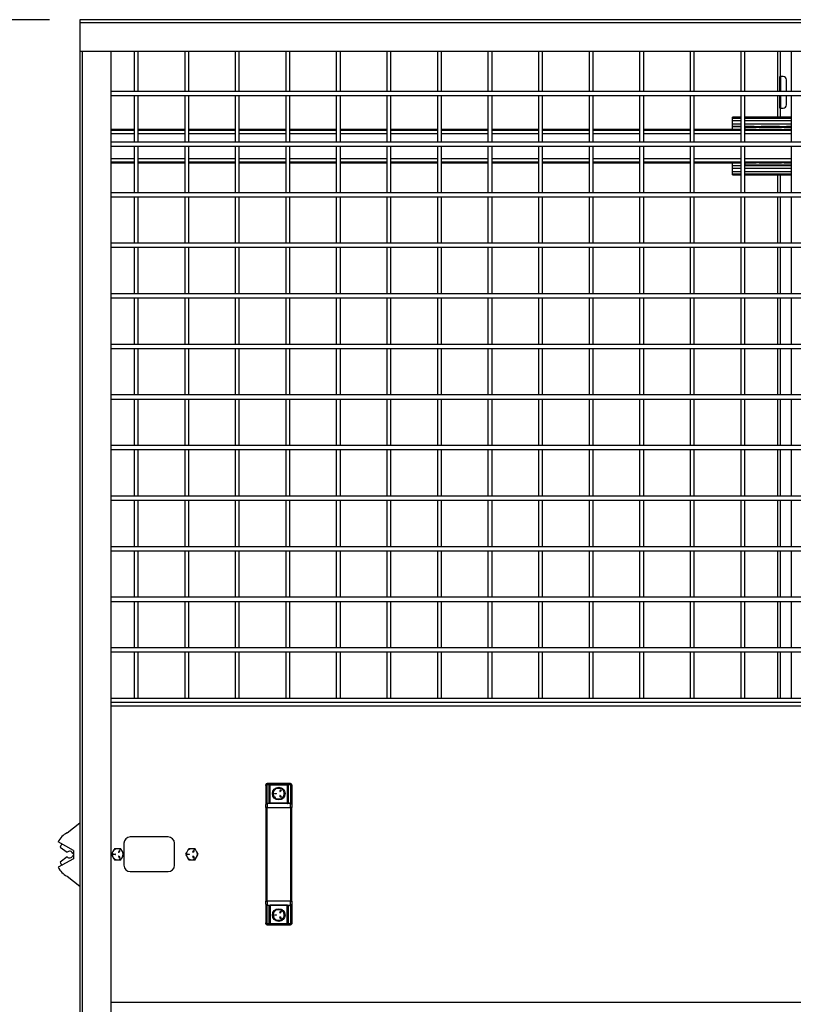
# Model space of a CAD drawing. Header units: inches. Extents: x 0.2 to 10.8, y 0.2 to 8.2.
# Tile 7 of 49: x 2.6 to 3.9, y 3.3 to 4.9. Entities that reach past the tile are written whole.
import ezdxf

# ---------------------------------------------------------------- set-up
doc = ezdxf.new("R2010")
doc.units = ezdxf.units.IN
doc.header["$MEASUREMENT"] = 0
doc.layers.add('DIMENSIONS', color=140, linetype='Continuous', lineweight=25)
doc.styles.add('SLDTEXTSTYLE0', font='TXT', dxfattribs={"width": 0.7})
doc.dimstyles.new('SLDDIMSTYLE1', dxfattribs={"dimtxt": 0.084961, "dimasz": 0.13, "dimexe": 0, "dimexo": 0.0625, "dimgap": 0.02124, "dimtad": 0, "dimtih": 1, "dimtoh": 1, "dimlfac": 24, "dimrnd": 1e-09, "dimzin": 12, "dimdsep": 46, "dimtxsty": 'SLDTEXTSTYLE0', "dimsah": 1, "dimcen": 0.09, "dimadec": 0, "dimazin": 3, "dimtfac": 1, "dimtofl": 0, "dimtmove": 0, "dimatfit": 3, "dimfxl": 0, "dimfrac": 2, "dimtolj": 1, "dimtzin": 12, "dimarcsym": 0})

# ---------------------------------------------------------------- blocks, each defined once
blk = doc.blocks.new('_D_1')
at = {"layer": 'DIMENSIONS'}
for p, q in [((2.654, 4.9034), (2.0454, 4.9034)), ((2.1704, 4.9034), (2.1704, 3.6456)), ((1.9735, 3.4916), (1.945, 3.4916)), ((1.945, 3.4916), (1.945, 3.3565)), ((2.3673, 3.4916), (2.3959, 3.4916)), ((2.3959, 3.4916), (2.3959, 3.3565)), ((1.945, 3.3565), (1.9735, 3.3565)), ((2.3959, 3.3565), (2.3673, 3.3565)), ((2.1704, 2.1556), (2.1704, 3.3375)), ((2.654, 2.1556), (2.0454, 2.1556))]:
    blk.add_line(p, q, dxfattribs=at)
for points in [[(2.1704, 4.9034), (2.1504, 4.7734), (2.1904, 4.7734)], [(2.1704, 2.1556), (2.1904, 2.2856), (2.1504, 2.2856)]]:
    blk.add_solid(points, dxfattribs=at)
at = {"layer": 'DIMENSIONS', "char_height": 0.08333, "attachment_point": 1, "style": 'SLDTEXTSTYLE0'}
for s, insert in [('65.95', (2.0088, 3.618)), ('1675.1', (1.9735, 3.464))]:
    blk.add_mtext(s, dxfattribs=dict(at, insert=insert))

msp = doc.modelspace()

# ---------------------------------------------------------------- linework, layer by layer
for p, q in [((2.70401, 4.90341), (2.70401, 4.89861)), ((5.15192, 4.90341), (2.70401, 4.90341)), ((2.70401, 4.89861), (2.70401, 4.85132)), ((2.70401, 4.89861), (5.15192, 4.89861)), ((2.70401, 4.85132), (2.70401, 2.15561)), ((2.70401, 4.85132), (5.15192, 4.85132)), ((2.70881, 2.15561), (2.70881, 4.85132)), ((2.75609, 3.52859), (2.75609, 4.85132)), ((2.7937, 4.85132), (2.7937, 4.78507)), ((2.80036, 4.78507), (2.80036, 4.85132)), ((2.87703, 4.85132), (2.87703, 4.78507)), ((2.8837, 4.78507), (2.8837, 4.85132)), ((2.96036, 4.85132), (2.96036, 4.78507)), ((2.96703, 4.78507), (2.96703, 4.85132)), ((3.0437, 4.85132), (3.0437, 4.78507)), ((3.05036, 4.78507), (3.05036, 4.85132)), ((3.12703, 4.85132), (3.12703, 4.78507)), ((3.1337, 4.78507), (3.1337, 4.85132)), ((3.21036, 4.85132), (3.21036, 4.78507)), ((3.21703, 4.78507), (3.21703, 4.85132)), ((3.2937, 4.85132), (3.2937, 4.78507)), ((3.30036, 4.78507), (3.30036, 4.85132)), ((3.37703, 4.85132), (3.37703, 4.78507)), ((3.3837, 4.78507), (3.3837, 4.85132)), ((3.46036, 4.85132), (3.46036, 4.78507)), ((3.46703, 4.78507), (3.46703, 4.85132)), ((3.5437, 4.85132), (3.5437, 4.78507)), ((3.55036, 4.78507), (3.55036, 4.85132)), ((3.62703, 4.85132), (3.62703, 4.78507)), ((3.6337, 4.78507), (3.6337, 4.85132)), ((3.71036, 4.85132), (3.71036, 4.78507)), ((3.71703, 4.78507), (3.71703, 4.85132)), ((3.7937, 4.85132), (3.7937, 4.78507)), ((3.80036, 4.78507), (3.80036, 4.85132)), ((3.85419, 4.85132), (3.85419, 4.78507)), ((3.85919, 4.80966), (3.85919, 4.85132)), ((3.87703, 4.85132), (3.87703, 4.78507)), ((3.85836, 4.80966), (3.85919, 4.80966)), ((3.85836, 4.78507), (3.85836, 4.80966)), ((3.86377, 4.80966), (3.85919, 4.80966)), ((3.85919, 4.80966), (3.85919, 4.78507)), ((3.86919, 4.78507), (3.86919, 4.80424)), ((5.09984, 4.78507), (2.75609, 4.78507)), ((2.75609, 4.77841), (5.09984, 4.77841)), ((2.7937, 4.77841), (2.7937, 4.70174)), ((2.80036, 4.70174), (2.80036, 4.77841)), ((2.87703, 4.77841), (2.87703, 4.70174)), ((2.8837, 4.70174), (2.8837, 4.77841)), ((2.96036, 4.77841), (2.96036, 4.70174)), ((2.96703, 4.70174), (2.96703, 4.77841)), ((3.0437, 4.77841), (3.0437, 4.70174)), ((3.05036, 4.70174), (3.05036, 4.77841)), ((3.12703, 4.77841), (3.12703, 4.70174)), ((3.1337, 4.70174), (3.1337, 4.77841)), ((3.21036, 4.77841), (3.21036, 4.70174)), ((3.21703, 4.70174), (3.21703, 4.77841)), ((3.2937, 4.77841), (3.2937, 4.70174)), ((3.30036, 4.70174), (3.30036, 4.77841)), ((3.37703, 4.77841), (3.37703, 4.70174)), ((3.3837, 4.70174), (3.3837, 4.77841)), ((3.46036, 4.77841), (3.46036, 4.70174)), ((3.46703, 4.70174), (3.46703, 4.77841)), ((3.5437, 4.77841), (3.5437, 4.70174)), ((3.55036, 4.70174), (3.55036, 4.77841)), ((3.62703, 4.77841), (3.62703, 4.70174)), ((3.6337, 4.70174), (3.6337, 4.77841)), ((3.71036, 4.77841), (3.71036, 4.70174)), ((3.71703, 4.70174), (3.71703, 4.77841)), ((3.7937, 4.77841), (3.7937, 4.70174)), ((3.80036, 4.70174), (3.80036, 4.77841)), ((3.85419, 4.77841), (3.85419, 4.74259)), ((3.85836, 4.75757), (3.85836, 4.77841)), ((3.85919, 4.77841), (3.85919, 4.75757)), ((3.86919, 4.76299), (3.86919, 4.77841)), ((3.87703, 4.77841), (3.87703, 4.70174)), ((3.85919, 4.75757), (3.85836, 4.75757)), ((3.85919, 4.75757), (3.86377, 4.75757)), ((3.85919, 4.74259), (3.85919, 4.75757)), ((3.7937, 4.74259), (3.77992, 4.74259)), ((3.77992, 4.74109), (3.77992, 4.74259)), ((3.77992, 4.74089), (3.77992, 4.74109)), ((3.77992, 4.74109), (3.7937, 4.74109)), ((3.7937, 4.74089), (3.77992, 4.74089)), ((3.77992, 4.73722), (3.77992, 4.74089)), ((3.77992, 4.73131), (3.77992, 4.73722)), ((3.77992, 4.73722), (3.7937, 4.73722)), ((3.87703, 4.74259), (3.80036, 4.74259)), ((3.80036, 4.74109), (3.87703, 4.74109)), ((3.87703, 4.74089), (3.80036, 4.74089)), ((3.80036, 4.73722), (3.87703, 4.73722)), ((2.7937, 4.72241), (2.75609, 4.72241)), ((2.7937, 4.72111), (2.75609, 4.72111)), ((2.87703, 4.72241), (2.80036, 4.72241)), ((2.87703, 4.72111), (2.80036, 4.72111)), ((2.96036, 4.72241), (2.8837, 4.72241)), ((2.96036, 4.72111), (2.8837, 4.72111)), ((3.0437, 4.72241), (2.96703, 4.72241)), ((3.0437, 4.72111), (2.96703, 4.72111)), ((3.12703, 4.72241), (3.05036, 4.72241)), ((3.12703, 4.72111), (3.05036, 4.72111)), ((3.21036, 4.72241), (3.1337, 4.72241)), ((3.21036, 4.72111), (3.1337, 4.72111)), ((3.2937, 4.72241), (3.21703, 4.72241)), ((3.2937, 4.72111), (3.21703, 4.72111)), ((3.37703, 4.72241), (3.30036, 4.72241)), ((3.37703, 4.72111), (3.30036, 4.72111)), ((3.46036, 4.72241), (3.3837, 4.72241)), ((3.46036, 4.72111), (3.3837, 4.72111)), ((3.5437, 4.72241), (3.46703, 4.72241)), ((3.5437, 4.72111), (3.46703, 4.72111)), ((3.62703, 4.72241), (3.55036, 4.72241)), ((3.62703, 4.72111), (3.55036, 4.72111)), ((3.71036, 4.72241), (3.6337, 4.72241)), ((3.71036, 4.72111), (3.6337, 4.72111)), ((3.7937, 4.72241), (3.71703, 4.72241)), ((3.7937, 4.72111), (3.71703, 4.72111)), ((3.77992, 4.72761), (3.77992, 4.73131)), ((3.7937, 4.73131), (3.77992, 4.73131)), ((3.77992, 4.72761), (3.7937, 4.72761)), ((3.77992, 4.72736), (3.77992, 4.72761)), ((3.7937, 4.72736), (3.77992, 4.72736)), ((3.77992, 4.72277), (3.77992, 4.72708)), ((3.77992, 4.72277), (3.7937, 4.72277)), ((3.87703, 4.73131), (3.80036, 4.73131)), ((3.80036, 4.72761), (3.87703, 4.72761)), ((3.8158, 4.72736), (3.80036, 4.72736)), ((3.80036, 4.72277), (3.80076, 4.72277)), ((3.81934, 4.72241), (3.80036, 4.72241)), ((3.87703, 4.72111), (3.80036, 4.72111)), ((3.80076, 4.72633), (3.87703, 4.72633)), ((3.80076, 4.72246), (3.80076, 4.72633)), ((3.80076, 4.72246), (3.87703, 4.72246)), ((3.86101, 4.72241), (3.82384, 4.72241)), ((3.82781, 4.72633), (3.82725, 4.72761)), ((3.85746, 4.72736), (3.82739, 4.72736)), ((3.87703, 4.72241), (3.8655, 4.72241)), ((3.86947, 4.72633), (3.86892, 4.72761)), ((3.87703, 4.72736), (3.86905, 4.72736)), ((2.75609, 4.71601), (2.7937, 4.71601)), ((2.80036, 4.71601), (2.87703, 4.71601)), ((2.8837, 4.71601), (2.96036, 4.71601)), ((2.96703, 4.71601), (3.0437, 4.71601)), ((3.05036, 4.71601), (3.12703, 4.71601)), ((3.1337, 4.71601), (3.21036, 4.71601)), ((3.21703, 4.71601), (3.2937, 4.71601)), ((3.30036, 4.71601), (3.37703, 4.71601)), ((3.3837, 4.71601), (3.46036, 4.71601)), ((3.46703, 4.71601), (3.5437, 4.71601)), ((3.55036, 4.71601), (3.62703, 4.71601)), ((3.6337, 4.71601), (3.71036, 4.71601)), ((3.71703, 4.71601), (3.7937, 4.71601)), ((3.80036, 4.71601), (3.87703, 4.71601)), ((5.09984, 4.70174), (2.75609, 4.70174)), ((2.75609, 4.69507), (5.09984, 4.69507)), ((2.7937, 4.69507), (2.7937, 4.61841)), ((2.80036, 4.61841), (2.80036, 4.69507)), ((2.87703, 4.69507), (2.87703, 4.61841)), ((2.8837, 4.61841), (2.8837, 4.69507)), ((2.96036, 4.69507), (2.96036, 4.61841)), ((2.96703, 4.61841), (2.96703, 4.69507)), ((3.0437, 4.69507), (3.0437, 4.61841)), ((3.05036, 4.61841), (3.05036, 4.69507)), ((3.12703, 4.69507), (3.12703, 4.61841)), ((3.1337, 4.61841), (3.1337, 4.69507)), ((3.21036, 4.69507), (3.21036, 4.61841)), ((3.21703, 4.61841), (3.21703, 4.69507)), ((3.2937, 4.69507), (3.2937, 4.61841)), ((3.30036, 4.61841), (3.30036, 4.69507)), ((3.37703, 4.69507), (3.37703, 4.61841)), ((3.3837, 4.61841), (3.3837, 4.69507)), ((3.46036, 4.69507), (3.46036, 4.61841)), ((3.46703, 4.61841), (3.46703, 4.69507)), ((3.5437, 4.69507), (3.5437, 4.61841)), ((3.55036, 4.61841), (3.55036, 4.69507)), ((3.62703, 4.69507), (3.62703, 4.61841)), ((3.6337, 4.61841), (3.6337, 4.69507)), ((3.71036, 4.69507), (3.71036, 4.61841)), ((3.71703, 4.61841), (3.71703, 4.69507)), ((3.7937, 4.69507), (3.7937, 4.61841)), ((3.80036, 4.61841), (3.80036, 4.69507)), ((3.87703, 4.69507), (3.87703, 4.61841)), ((2.7937, 4.67414), (2.75609, 4.67414)), ((2.87703, 4.67414), (2.80036, 4.67414)), ((2.96036, 4.67414), (2.8837, 4.67414)), ((3.0437, 4.67414), (2.96703, 4.67414)), ((3.12703, 4.67414), (3.05036, 4.67414)), ((3.21036, 4.67414), (3.1337, 4.67414)), ((3.2937, 4.67414), (3.21703, 4.67414)), ((3.37703, 4.67414), (3.30036, 4.67414)), ((3.46036, 4.67414), (3.3837, 4.67414)), ((3.5437, 4.67414), (3.46703, 4.67414)), ((3.62703, 4.67414), (3.55036, 4.67414)), ((3.71036, 4.67414), (3.6337, 4.67414)), ((3.7937, 4.67414), (3.71703, 4.67414)), ((3.87703, 4.67414), (3.80036, 4.67414)), ((2.75609, 4.66903), (2.7937, 4.66903)), ((2.75609, 4.66774), (2.7937, 4.66774)), ((2.80036, 4.66903), (2.87703, 4.66903)), ((2.80036, 4.66774), (2.87703, 4.66774)), ((2.8837, 4.66903), (2.96036, 4.66903)), ((2.8837, 4.66774), (2.96036, 4.66774)), ((2.96703, 4.66903), (3.0437, 4.66903)), ((2.96703, 4.66774), (3.0437, 4.66774)), ((3.05036, 4.66903), (3.12703, 4.66903)), ((3.05036, 4.66774), (3.12703, 4.66774)), ((3.1337, 4.66903), (3.21036, 4.66903)), ((3.1337, 4.66774), (3.21036, 4.66774)), ((3.21703, 4.66903), (3.2937, 4.66903)), ((3.21703, 4.66774), (3.2937, 4.66774)), ((3.30036, 4.66903), (3.37703, 4.66903)), ((3.30036, 4.66774), (3.37703, 4.66774)), ((3.3837, 4.66903), (3.46036, 4.66903)), ((3.3837, 4.66774), (3.46036, 4.66774)), ((3.46703, 4.66903), (3.5437, 4.66903)), ((3.46703, 4.66774), (3.5437, 4.66774)), ((3.55036, 4.66903), (3.62703, 4.66903)), ((3.55036, 4.66774), (3.62703, 4.66774)), ((3.6337, 4.66903), (3.71036, 4.66903)), ((3.6337, 4.66774), (3.71036, 4.66774)), ((3.71703, 4.66903), (3.7937, 4.66903)), ((3.71703, 4.66774), (3.7937, 4.66774)), ((3.77992, 4.66737), (3.7937, 4.66737)), ((3.77992, 4.66306), (3.77992, 4.66737)), ((3.7937, 4.66278), (3.77992, 4.66278)), ((3.77992, 4.66253), (3.77992, 4.66278)), ((3.7937, 4.66253), (3.77992, 4.66253)), ((3.77992, 4.65884), (3.77992, 4.66253)), ((3.77992, 4.65292), (3.77992, 4.65884)), ((3.77992, 4.65884), (3.7937, 4.65884)), ((3.80036, 4.66903), (3.87703, 4.66903)), ((3.80036, 4.66774), (3.81934, 4.66774)), ((3.80036, 4.66737), (3.80076, 4.66737)), ((3.8158, 4.66278), (3.80036, 4.66278)), ((3.87703, 4.66253), (3.80036, 4.66253)), ((3.80036, 4.65884), (3.87703, 4.65884)), ((3.87703, 4.66769), (3.80076, 4.66769)), ((3.80076, 4.66381), (3.80076, 4.66769)), ((3.87703, 4.66381), (3.80076, 4.66381)), ((3.82384, 4.66774), (3.86101, 4.66774)), ((3.82725, 4.66253), (3.82781, 4.66381)), ((3.85746, 4.66278), (3.82739, 4.66278)), ((3.8655, 4.66774), (3.87703, 4.66774)), ((3.86892, 4.66253), (3.86947, 4.66381)), ((3.87703, 4.66278), (3.86905, 4.66278)), ((3.77992, 4.64926), (3.77992, 4.65292)), ((3.7937, 4.65292), (3.77992, 4.65292)), ((3.77992, 4.64926), (3.7937, 4.64926)), ((3.77992, 4.64906), (3.77992, 4.64926)), ((3.77992, 4.64755), (3.77992, 4.64906)), ((3.7937, 4.64906), (3.77992, 4.64906)), ((3.77992, 4.64755), (3.7937, 4.64755)), ((3.87703, 4.65292), (3.80036, 4.65292)), ((3.80036, 4.64926), (3.87703, 4.64926)), ((3.87703, 4.64906), (3.80036, 4.64906)), ((3.80036, 4.64755), (3.87703, 4.64755)), ((3.85419, 4.64755), (3.85419, 4.61841)), ((3.85919, 4.61841), (3.85919, 4.64755)), ((5.09984, 4.61841), (2.75609, 4.61841)), ((2.75609, 4.61174), (5.09984, 4.61174)), ((2.7937, 4.61174), (2.7937, 4.53507)), ((2.80036, 4.53507), (2.80036, 4.61174)), ((2.87703, 4.61174), (2.87703, 4.53507)), ((2.8837, 4.53507), (2.8837, 4.61174)), ((2.96036, 4.61174), (2.96036, 4.53507)), ((2.96703, 4.53507), (2.96703, 4.61174)), ((3.0437, 4.61174), (3.0437, 4.53507)), ((3.05036, 4.53507), (3.05036, 4.61174)), ((3.12703, 4.61174), (3.12703, 4.53507)), ((3.1337, 4.53507), (3.1337, 4.61174)), ((3.21036, 4.61174), (3.21036, 4.53507)), ((3.21703, 4.53507), (3.21703, 4.61174)), ((3.2937, 4.61174), (3.2937, 4.53507)), ((3.30036, 4.53507), (3.30036, 4.61174)), ((3.37703, 4.61174), (3.37703, 4.53507)), ((3.3837, 4.53507), (3.3837, 4.61174)), ((3.46036, 4.61174), (3.46036, 4.53507)), ((3.46703, 4.53507), (3.46703, 4.61174)), ((3.5437, 4.61174), (3.5437, 4.53507)), ((3.55036, 4.53507), (3.55036, 4.61174)), ((3.62703, 4.61174), (3.62703, 4.53507)), ((3.6337, 4.53507), (3.6337, 4.61174)), ((3.71036, 4.61174), (3.71036, 4.53507)), ((3.71703, 4.53507), (3.71703, 4.61174)), ((3.7937, 4.61174), (3.7937, 4.53507)), ((3.80036, 4.53507), (3.80036, 4.61174)), ((3.85419, 4.61174), (3.85419, 4.53507)), ((3.85919, 4.53507), (3.85919, 4.61174)), ((3.87703, 4.61174), (3.87703, 4.53507)), ((5.09984, 4.53507), (2.75609, 4.53507)), ((2.75609, 4.52841), (5.09984, 4.52841)), ((2.7937, 4.52841), (2.7937, 4.45174)), ((2.80036, 4.45174), (2.80036, 4.52841)), ((2.87703, 4.52841), (2.87703, 4.45174)), ((2.8837, 4.45174), (2.8837, 4.52841)), ((2.96036, 4.52841), (2.96036, 4.45174)), ((2.96703, 4.45174), (2.96703, 4.52841)), ((3.0437, 4.52841), (3.0437, 4.45174)), ((3.05036, 4.45174), (3.05036, 4.52841)), ((3.12703, 4.52841), (3.12703, 4.45174)), ((3.1337, 4.45174), (3.1337, 4.52841)), ((3.21036, 4.52841), (3.21036, 4.45174)), ((3.21703, 4.45174), (3.21703, 4.52841)), ((3.2937, 4.52841), (3.2937, 4.45174)), ((3.30036, 4.45174), (3.30036, 4.52841)), ((3.37703, 4.52841), (3.37703, 4.45174)), ((3.3837, 4.45174), (3.3837, 4.52841)), ((3.46036, 4.52841), (3.46036, 4.45174)), ((3.46703, 4.45174), (3.46703, 4.52841)), ((3.5437, 4.52841), (3.5437, 4.45174)), ((3.55036, 4.45174), (3.55036, 4.52841)), ((3.62703, 4.52841), (3.62703, 4.45174)), ((3.6337, 4.45174), (3.6337, 4.52841)), ((3.71036, 4.52841), (3.71036, 4.45174)), ((3.71703, 4.45174), (3.71703, 4.52841)), ((3.7937, 4.52841), (3.7937, 4.45174)), ((3.80036, 4.45174), (3.80036, 4.52841)), ((3.85419, 4.52841), (3.85419, 4.45174)), ((3.85919, 4.45174), (3.85919, 4.52841)), ((3.87703, 4.52841), (3.87703, 4.45174)), ((5.09984, 4.45174), (2.75609, 4.45174)), ((2.75609, 4.44507), (5.09984, 4.44507)), ((2.7937, 4.44507), (2.7937, 4.36841)), ((2.80036, 4.36841), (2.80036, 4.44507)), ((2.87703, 4.44507), (2.87703, 4.36841)), ((2.8837, 4.36841), (2.8837, 4.44507)), ((2.96036, 4.44507), (2.96036, 4.36841)), ((2.96703, 4.36841), (2.96703, 4.44507)), ((3.0437, 4.44507), (3.0437, 4.36841)), ((3.05036, 4.36841), (3.05036, 4.44507)), ((3.12703, 4.44507), (3.12703, 4.36841)), ((3.1337, 4.36841), (3.1337, 4.44507)), ((3.21036, 4.44507), (3.21036, 4.36841)), ((3.21703, 4.36841), (3.21703, 4.44507)), ((3.2937, 4.44507), (3.2937, 4.36841)), ((3.30036, 4.36841), (3.30036, 4.44507)), ((3.37703, 4.44507), (3.37703, 4.36841)), ((3.3837, 4.36841), (3.3837, 4.44507)), ((3.46036, 4.44507), (3.46036, 4.36841)), ((3.46703, 4.36841), (3.46703, 4.44507)), ((3.5437, 4.44507), (3.5437, 4.36841)), ((3.55036, 4.36841), (3.55036, 4.44507)), ((3.62703, 4.44507), (3.62703, 4.36841)), ((3.6337, 4.36841), (3.6337, 4.44507)), ((3.71036, 4.44507), (3.71036, 4.36841)), ((3.71703, 4.36841), (3.71703, 4.44507)), ((3.7937, 4.44507), (3.7937, 4.36841)), ((3.80036, 4.36841), (3.80036, 4.44507)), ((3.85419, 4.44507), (3.85419, 4.36841)), ((3.85919, 4.36841), (3.85919, 4.44507)), ((3.87703, 4.44507), (3.87703, 4.36841)), ((5.09984, 4.36841), (2.75609, 4.36841)), ((2.75609, 4.36174), (5.09984, 4.36174)), ((2.7937, 4.36174), (2.7937, 4.28507)), ((2.80036, 4.28507), (2.80036, 4.36174)), ((2.87703, 4.36174), (2.87703, 4.28507)), ((2.8837, 4.28507), (2.8837, 4.36174)), ((2.96036, 4.36174), (2.96036, 4.28507)), ((2.96703, 4.28507), (2.96703, 4.36174)), ((3.0437, 4.36174), (3.0437, 4.28507)), ((3.05036, 4.28507), (3.05036, 4.36174)), ((3.12703, 4.36174), (3.12703, 4.28507)), ((3.1337, 4.28507), (3.1337, 4.36174)), ((3.21036, 4.36174), (3.21036, 4.28507)), ((3.21703, 4.28507), (3.21703, 4.36174)), ((3.2937, 4.36174), (3.2937, 4.28507)), ((3.30036, 4.28507), (3.30036, 4.36174)), ((3.37703, 4.36174), (3.37703, 4.28507)), ((3.3837, 4.28507), (3.3837, 4.36174)), ((3.46036, 4.36174), (3.46036, 4.28507)), ((3.46703, 4.28507), (3.46703, 4.36174)), ((3.5437, 4.36174), (3.5437, 4.28507)), ((3.55036, 4.28507), (3.55036, 4.36174)), ((3.62703, 4.36174), (3.62703, 4.28507)), ((3.6337, 4.28507), (3.6337, 4.36174)), ((3.71036, 4.36174), (3.71036, 4.28507)), ((3.71703, 4.28507), (3.71703, 4.36174)), ((3.7937, 4.36174), (3.7937, 4.28507)), ((3.80036, 4.28507), (3.80036, 4.36174)), ((3.85419, 4.36174), (3.85419, 4.28507)), ((3.85919, 4.28507), (3.85919, 4.36174)), ((3.87703, 4.36174), (3.87703, 4.28507)), ((5.09984, 4.28507), (2.75609, 4.28507)), ((2.75609, 4.27841), (5.09984, 4.27841)), ((2.7937, 4.27841), (2.7937, 4.20174)), ((2.80036, 4.20174), (2.80036, 4.27841)), ((2.87703, 4.27841), (2.87703, 4.20174)), ((2.8837, 4.20174), (2.8837, 4.27841)), ((2.96036, 4.27841), (2.96036, 4.20174)), ((2.96703, 4.20174), (2.96703, 4.27841)), ((3.0437, 4.27841), (3.0437, 4.20174)), ((3.05036, 4.20174), (3.05036, 4.27841)), ((3.12703, 4.27841), (3.12703, 4.20174)), ((3.1337, 4.20174), (3.1337, 4.27841)), ((3.21036, 4.27841), (3.21036, 4.20174)), ((3.21703, 4.20174), (3.21703, 4.27841)), ((3.2937, 4.27841), (3.2937, 4.20174)), ((3.30036, 4.20174), (3.30036, 4.27841)), ((3.37703, 4.27841), (3.37703, 4.20174)), ((3.3837, 4.20174), (3.3837, 4.27841)), ((3.46036, 4.27841), (3.46036, 4.20174)), ((3.46703, 4.20174), (3.46703, 4.27841)), ((3.5437, 4.27841), (3.5437, 4.20174)), ((3.55036, 4.20174), (3.55036, 4.27841)), ((3.62703, 4.27841), (3.62703, 4.20174)), ((3.6337, 4.20174), (3.6337, 4.27841)), ((3.71036, 4.27841), (3.71036, 4.20174)), ((3.71703, 4.20174), (3.71703, 4.27841)), ((3.7937, 4.27841), (3.7937, 4.20174)), ((3.80036, 4.20174), (3.80036, 4.27841)), ((3.85419, 4.27841), (3.85419, 4.20174)), ((3.85919, 4.20174), (3.85919, 4.27841)), ((3.87703, 4.27841), (3.87703, 4.20174)), ((5.09984, 4.20174), (2.75609, 4.20174)), ((2.75609, 4.19507), (5.09984, 4.19507)), ((2.7937, 4.19507), (2.7937, 4.11841)), ((2.80036, 4.11841), (2.80036, 4.19507)), ((2.87703, 4.19507), (2.87703, 4.11841)), ((2.8837, 4.11841), (2.8837, 4.19507)), ((2.96036, 4.19507), (2.96036, 4.11841)), ((2.96703, 4.11841), (2.96703, 4.19507)), ((3.0437, 4.19507), (3.0437, 4.11841)), ((3.05036, 4.11841), (3.05036, 4.19507)), ((3.12703, 4.19507), (3.12703, 4.11841)), ((3.1337, 4.11841), (3.1337, 4.19507)), ((3.21036, 4.19507), (3.21036, 4.11841)), ((3.21703, 4.11841), (3.21703, 4.19507)), ((3.2937, 4.19507), (3.2937, 4.11841)), ((3.30036, 4.11841), (3.30036, 4.19507)), ((3.37703, 4.19507), (3.37703, 4.11841)), ((3.3837, 4.11841), (3.3837, 4.19507)), ((3.46036, 4.19507), (3.46036, 4.11841)), ((3.46703, 4.11841), (3.46703, 4.19507)), ((3.5437, 4.19507), (3.5437, 4.11841)), ((3.55036, 4.11841), (3.55036, 4.19507)), ((3.62703, 4.19507), (3.62703, 4.11841)), ((3.6337, 4.11841), (3.6337, 4.19507)), ((3.71036, 4.19507), (3.71036, 4.11841)), ((3.71703, 4.11841), (3.71703, 4.19507)), ((3.7937, 4.19507), (3.7937, 4.11841)), ((3.80036, 4.11841), (3.80036, 4.19507)), ((3.85419, 4.19507), (3.85419, 4.11841)), ((3.85919, 4.11841), (3.85919, 4.19507)), ((3.87703, 4.19507), (3.87703, 4.11841)), ((5.09984, 4.11841), (2.75609, 4.11841)), ((2.75609, 4.11174), (5.09984, 4.11174)), ((2.7937, 4.11174), (2.7937, 4.03507)), ((2.80036, 4.03507), (2.80036, 4.11174)), ((2.87703, 4.11174), (2.87703, 4.03507)), ((2.8837, 4.03507), (2.8837, 4.11174)), ((2.96036, 4.11174), (2.96036, 4.03507)), ((2.96703, 4.03507), (2.96703, 4.11174)), ((3.0437, 4.11174), (3.0437, 4.03507)), ((3.05036, 4.03507), (3.05036, 4.11174)), ((3.12703, 4.11174), (3.12703, 4.03507)), ((3.1337, 4.03507), (3.1337, 4.11174)), ((3.21036, 4.11174), (3.21036, 4.03507)), ((3.21703, 4.03507), (3.21703, 4.11174)), ((3.2937, 4.11174), (3.2937, 4.03507)), ((3.30036, 4.03507), (3.30036, 4.11174)), ((3.37703, 4.11174), (3.37703, 4.03507)), ((3.3837, 4.03507), (3.3837, 4.11174)), ((3.46036, 4.11174), (3.46036, 4.03507)), ((3.46703, 4.03507), (3.46703, 4.11174)), ((3.5437, 4.11174), (3.5437, 4.03507)), ((3.55036, 4.03507), (3.55036, 4.11174)), ((3.62703, 4.11174), (3.62703, 4.03507)), ((3.6337, 4.03507), (3.6337, 4.11174)), ((3.71036, 4.11174), (3.71036, 4.03507)), ((3.71703, 4.03507), (3.71703, 4.11174)), ((3.7937, 4.11174), (3.7937, 4.03507)), ((3.80036, 4.03507), (3.80036, 4.11174)), ((3.85419, 4.11174), (3.85419, 4.03507)), ((3.85919, 4.03507), (3.85919, 4.11174)), ((3.87703, 4.11174), (3.87703, 4.03507)), ((5.09984, 4.03507), (2.75609, 4.03507)), ((2.75609, 4.02841), (5.09984, 4.02841)), ((2.7937, 4.02841), (2.7937, 3.95174)), ((2.80036, 3.95174), (2.80036, 4.02841)), ((2.87703, 4.02841), (2.87703, 3.95174)), ((2.8837, 3.95174), (2.8837, 4.02841)), ((2.96036, 4.02841), (2.96036, 3.95174)), ((2.96703, 3.95174), (2.96703, 4.02841)), ((3.0437, 4.02841), (3.0437, 3.95174)), ((3.05036, 3.95174), (3.05036, 4.02841)), ((3.12703, 4.02841), (3.12703, 3.95174)), ((3.1337, 3.95174), (3.1337, 4.02841)), ((3.21036, 4.02841), (3.21036, 3.95174)), ((3.21703, 3.95174), (3.21703, 4.02841)), ((3.2937, 4.02841), (3.2937, 3.95174)), ((3.30036, 3.95174), (3.30036, 4.02841)), ((3.37703, 4.02841), (3.37703, 3.95174)), ((3.3837, 3.95174), (3.3837, 4.02841)), ((3.46036, 4.02841), (3.46036, 3.95174)), ((3.46703, 3.95174), (3.46703, 4.02841)), ((3.5437, 4.02841), (3.5437, 3.95174)), ((3.55036, 3.95174), (3.55036, 4.02841)), ((3.62703, 4.02841), (3.62703, 3.95174)), ((3.6337, 3.95174), (3.6337, 4.02841)), ((3.71036, 4.02841), (3.71036, 3.95174)), ((3.71703, 3.95174), (3.71703, 4.02841)), ((3.7937, 4.02841), (3.7937, 3.95174)), ((3.80036, 3.95174), (3.80036, 4.02841)), ((3.85419, 4.02841), (3.85419, 3.95174)), ((3.85919, 3.95174), (3.85919, 4.02841)), ((3.87703, 4.02841), (3.87703, 3.95174)), ((5.09984, 3.95174), (2.75609, 3.95174)), ((2.75609, 3.94507), (5.09984, 3.94507)), ((2.7937, 3.94507), (2.7937, 3.86841)), ((2.80036, 3.86841), (2.80036, 3.94507)), ((2.87703, 3.94507), (2.87703, 3.86841)), ((2.8837, 3.86841), (2.8837, 3.94507)), ((2.96036, 3.94507), (2.96036, 3.86841)), ((2.96703, 3.86841), (2.96703, 3.94507)), ((3.0437, 3.94507), (3.0437, 3.86841)), ((3.05036, 3.86841), (3.05036, 3.94507)), ((3.12703, 3.94507), (3.12703, 3.86841)), ((3.1337, 3.86841), (3.1337, 3.94507)), ((3.21036, 3.94507), (3.21036, 3.86841)), ((3.21703, 3.86841), (3.21703, 3.94507)), ((3.2937, 3.94507), (3.2937, 3.86841)), ((3.30036, 3.86841), (3.30036, 3.94507)), ((3.37703, 3.94507), (3.37703, 3.86841)), ((3.3837, 3.86841), (3.3837, 3.94507)), ((3.46036, 3.94507), (3.46036, 3.86841)), ((3.46703, 3.86841), (3.46703, 3.94507)), ((3.5437, 3.94507), (3.5437, 3.86841)), ((3.55036, 3.86841), (3.55036, 3.94507)), ((3.62703, 3.94507), (3.62703, 3.86841)), ((3.6337, 3.86841), (3.6337, 3.94507)), ((3.71036, 3.94507), (3.71036, 3.86841)), ((3.71703, 3.86841), (3.71703, 3.94507)), ((3.7937, 3.94507), (3.7937, 3.86841)), ((3.80036, 3.86841), (3.80036, 3.94507)), ((3.85419, 3.94507), (3.85419, 3.86841)), ((3.85919, 3.86841), (3.85919, 3.94507)), ((3.87703, 3.94507), (3.87703, 3.86841)), ((5.09984, 3.86841), (2.75609, 3.86841)), ((2.75609, 3.86174), (5.09984, 3.86174)), ((2.7937, 3.86174), (2.7937, 3.78507)), ((2.80036, 3.78507), (2.80036, 3.86174)), ((2.87703, 3.86174), (2.87703, 3.78507)), ((2.8837, 3.78507), (2.8837, 3.86174)), ((2.96036, 3.86174), (2.96036, 3.78507)), ((2.96703, 3.78507), (2.96703, 3.86174)), ((3.0437, 3.86174), (3.0437, 3.78507)), ((3.05036, 3.78507), (3.05036, 3.86174)), ((3.12703, 3.86174), (3.12703, 3.78507)), ((3.1337, 3.78507), (3.1337, 3.86174)), ((3.21036, 3.86174), (3.21036, 3.78507)), ((3.21703, 3.78507), (3.21703, 3.86174)), ((3.2937, 3.86174), (3.2937, 3.78507)), ((3.30036, 3.78507), (3.30036, 3.86174)), ((3.37703, 3.86174), (3.37703, 3.78507)), ((3.3837, 3.78507), (3.3837, 3.86174)), ((3.46036, 3.86174), (3.46036, 3.78507)), ((3.46703, 3.78507), (3.46703, 3.86174)), ((3.5437, 3.86174), (3.5437, 3.78507)), ((3.55036, 3.78507), (3.55036, 3.86174)), ((3.62703, 3.86174), (3.62703, 3.78507)), ((3.6337, 3.78507), (3.6337, 3.86174)), ((3.71036, 3.86174), (3.71036, 3.78507)), ((3.71703, 3.78507), (3.71703, 3.86174)), ((3.7937, 3.86174), (3.7937, 3.78507)), ((3.80036, 3.78507), (3.80036, 3.86174)), ((3.85419, 3.86174), (3.85419, 3.78507)), ((3.85919, 3.78507), (3.85919, 3.86174)), ((3.87703, 3.86174), (3.87703, 3.78507)), ((5.09984, 3.78507), (2.75609, 3.78507)), ((5.09984, 3.77841), (2.75609, 3.77841)), ((2.75609, 3.77289), (5.09984, 3.77289)), ((2.75609, 3.52859), (2.75609, 3.77289)), ((3.01081, 3.6414), (3.01081, 3.6104)), ((3.01289, 3.6448), (3.01289, 3.64305)), ((3.05137, 3.6448), (3.01289, 3.6448)), ((3.01289, 3.61204), (3.01289, 3.64305)), ((3.01289, 3.64305), (3.01602, 3.64305)), ((3.01602, 3.64305), (3.01602, 3.64382)), ((3.01602, 3.64305), (3.01602, 3.61416)), ((3.01706, 3.64271), (3.0181, 3.64271)), ((3.01706, 3.61334), (3.01706, 3.64222)), ((3.0181, 3.64479), (3.04617, 3.64479)), ((3.0181, 3.64479), (3.0181, 3.64271)), ((3.0181, 3.6123), (3.0181, 3.64271)), ((3.0181, 3.64271), (3.04617, 3.64271)), ((3.02172, 3.62841), (3.02692, 3.63743)), ((3.02692, 3.63743), (3.03734, 3.63743)), ((3.03386, 3.63194), (3.03541, 3.63462)), ((3.03588, 3.63435), (3.03433, 3.63166)), ((3.03734, 3.63743), (3.04255, 3.62841)), ((3.04617, 3.64271), (3.04617, 3.64479)), ((3.04617, 3.64271), (3.04617, 3.6123)), ((3.04617, 3.64271), (3.04721, 3.64271)), ((3.04721, 3.64222), (3.04721, 3.61334)), ((3.04825, 3.64382), (3.04825, 3.64305)), ((3.04825, 3.61416), (3.04825, 3.64305)), ((3.04825, 3.64305), (3.05137, 3.64305)), ((3.05137, 3.64305), (3.05137, 3.6448)), ((3.05137, 3.64305), (3.05137, 3.61204)), ((3.05346, 3.6414), (3.05346, 3.6104)), ((3.02692, 3.61939), (3.02172, 3.62841)), ((3.02511, 3.62868), (3.02821, 3.62868)), ((3.02821, 3.62813), (3.02511, 3.62813)), ((3.03734, 3.61939), (3.02692, 3.61939)), ((3.03541, 3.62219), (3.03386, 3.62488)), ((3.03433, 3.62515), (3.03588, 3.62247)), ((3.04255, 3.62841), (3.03734, 3.61939)), ((3.01289, 3.60546), (3.01081, 3.60546)), ((3.01081, 3.60546), (3.01081, 3.4512)), ((3.01289, 3.61204), (3.01289, 3.60546)), ((3.01768, 3.61204), (3.01289, 3.61204)), ((3.01289, 3.4512), (3.01289, 3.60546)), ((3.01289, 3.60546), (3.05137, 3.60546)), ((3.0181, 3.6123), (3.0181, 3.6118)), ((3.04617, 3.6123), (3.0181, 3.6123)), ((3.04617, 3.6118), (3.0181, 3.6118)), ((3.04617, 3.6118), (3.04617, 3.6123)), ((3.05137, 3.61204), (3.04659, 3.61204)), ((3.05137, 3.60546), (3.05137, 3.61204)), ((3.05346, 3.60546), (3.05137, 3.60546)), ((3.05137, 3.60546), (3.05137, 3.4512)), ((3.05346, 3.4512), (3.05346, 3.60546)), ((2.68321, 3.56353), (2.70401, 3.58006)), ((2.84984, 3.55705), (2.78734, 3.55705)), ((2.69404, 3.53478), (2.66854, 3.54874)), ((2.67188, 3.5402), (2.68344, 3.53163)), ((2.77692, 3.54664), (2.77692, 3.52859)), ((2.86026, 3.51018), (2.86026, 3.54664)), ((2.69404, 3.52103), (2.66854, 3.50707)), ((2.68344, 3.52419), (2.67188, 3.51561)), ((2.69246, 3.52978), (2.69404, 3.52978)), ((2.69404, 3.52603), (2.69246, 3.52603)), ((2.69404, 3.53478), (2.69404, 3.52103)), ((2.75609, 2.15561), (2.75609, 3.52822)), ((2.75609, 3.28393), (2.75609, 3.52822)), ((2.75949, 3.52868), (2.76259, 3.52868)), ((2.76259, 3.52813), (2.75949, 3.52813)), ((2.76823, 3.53194), (2.76978, 3.53462)), ((2.76978, 3.52219), (2.76823, 3.52488)), ((2.77025, 3.53435), (2.7687, 3.53166)), ((2.7687, 3.52515), (2.77025, 3.52247)), ((2.77692, 3.52822), (2.77692, 3.51018)), ((2.88189, 3.52868), (2.88498, 3.52868)), ((2.88498, 3.52813), (2.88189, 3.52813)), ((2.89063, 3.53194), (2.89218, 3.53462)), ((2.89218, 3.52219), (2.89063, 3.52488)), ((2.89265, 3.53435), (2.8911, 3.53166)), ((2.8911, 3.52515), (2.89265, 3.52247)), ((2.68321, 3.49228), (2.70401, 3.47575)), ((2.78734, 3.49976), (2.84984, 3.49976)), ((3.01081, 3.4512), (3.01289, 3.4512)), ((3.01081, 3.44626), (3.01081, 3.41526)), ((3.01289, 3.4512), (3.01289, 3.44462)), ((3.05137, 3.4512), (3.01289, 3.4512)), ((3.01289, 3.44462), (3.01768, 3.44462)), ((3.01289, 3.41361), (3.01289, 3.44462)), ((3.01602, 3.44249), (3.01602, 3.41361)), ((3.01706, 3.41444), (3.01706, 3.44332)), ((3.0181, 3.44486), (3.04617, 3.44486)), ((3.0181, 3.44486), (3.0181, 3.44436)), ((3.0181, 3.44436), (3.04617, 3.44436)), ((3.0181, 3.44436), (3.0181, 3.41395)), ((3.04617, 3.44436), (3.04617, 3.44486)), ((3.04617, 3.41395), (3.04617, 3.44436)), ((3.04659, 3.44462), (3.05137, 3.44462)), ((3.04721, 3.44332), (3.04721, 3.41444)), ((3.04825, 3.41361), (3.04825, 3.44249)), ((3.05137, 3.44462), (3.05137, 3.4512)), ((3.05137, 3.4512), (3.05346, 3.4512)), ((3.05137, 3.44462), (3.05137, 3.41361)), ((3.05346, 3.44626), (3.05346, 3.41526)), ((3.02172, 3.42828), (3.02692, 3.4373)), ((3.02692, 3.41926), (3.02172, 3.42828)), ((3.02511, 3.42868), (3.02821, 3.42868)), ((3.02821, 3.42813), (3.02511, 3.42813)), ((3.02692, 3.4373), (3.03734, 3.4373)), ((3.03386, 3.43194), (3.03541, 3.43462)), ((3.03541, 3.42219), (3.03386, 3.42488)), ((3.03588, 3.43435), (3.03433, 3.43166)), ((3.03433, 3.42515), (3.03588, 3.42247)), ((3.03734, 3.4373), (3.04255, 3.42828)), ((3.04255, 3.42828), (3.03734, 3.41926)), ((3.01602, 3.41361), (3.01289, 3.41361)), ((3.01289, 3.41186), (3.01289, 3.41361)), ((3.01289, 3.41186), (3.05137, 3.41186)), ((3.01602, 3.41284), (3.01602, 3.41361)), ((3.01706, 3.41395), (3.0181, 3.41395)), ((3.0181, 3.41395), (3.0181, 3.41187)), ((3.04617, 3.41395), (3.0181, 3.41395)), ((3.04617, 3.41187), (3.0181, 3.41187)), ((3.03734, 3.41926), (3.02692, 3.41926)), ((3.04721, 3.41395), (3.04617, 3.41395)), ((3.04617, 3.41187), (3.04617, 3.41395)), ((3.05137, 3.41361), (3.04825, 3.41361)), ((3.04825, 3.41361), (3.04825, 3.41284)), ((3.05137, 3.41186), (3.05137, 3.41361)), ((5.09984, 3.28393), (2.75609, 3.28393))]:
    msp.add_line(p, q)
at = {"flags": 128}
for points in [[(3.81593, 4.72761), (3.81573, 4.72722), (3.81538, 4.72633)], [(3.8576, 4.72761), (3.85739, 4.72722), (3.85704, 4.72633)], [(3.81538, 4.66381), (3.81573, 4.66293), (3.81593, 4.66253)], [(3.85704, 4.66381), (3.85739, 4.66293), (3.8576, 4.66253)]]:
    msp.add_lwpolyline(points, dxfattribs=at)
for centre in [(3.03213, 3.62841), (3.03213, 3.42828)]:
    msp.add_circle(centre, 0.01042)
for centre, radius, start, end in [((3.86377, 4.80424), 0.00542, 0, 90), ((3.86377, 4.76299), 0.00542, 270, 0), ((3.01289, 3.64272), 0.00208, 90, 180), ((3.0127, 3.64115), 0.0019, 84.08501, 172.50024), ((3.01607, 3.64284), 0.000986, 3.78793, 93.34303), ((3.01611, 3.6421), 0.000952, 7.49976, 95.91499), ((3.03213, 3.62841), 0.00911, 98.21321, 141.78679), ((3.03213, 3.62841), 0.00911, 38.21321, 81.78679), ((3.03564, 3.63448), 0.000273, 330, 150), ((3.04819, 3.64284), 0.000986, 86.65697, 176.21207), ((3.04815, 3.6421), 0.000952, 84.08501, 172.50024), ((3.05137, 3.64272), 0.00208, 0, 90), ((3.05157, 3.64115), 0.0019, 7.49976, 95.91499), ((3.03213, 3.62841), 0.00911, 158.21321, 201.78679), ((3.02511, 3.62841), 0.000273, 90, 270), ((3.03213, 3.62841), 0.00911, 218.21321, 261.78679), ((3.02821, 3.62841), 0.000273, 270, 90), ((3.03213, 3.62841), 0.00911, 278.21321, 321.78679), ((3.03409, 3.6318), 0.000273, 150, 330), ((3.03409, 3.62501), 0.000273, 30, 210), ((3.03564, 3.62233), 0.000273, 210, 30), ((3.03213, 3.62841), 0.00911, 338.21321, 21.78679), ((3.0127, 3.61015), 0.0019, 84.08501, 172.50024), ((3.01611, 3.61322), 0.000952, 7.49976, 95.91499), ((3.01737, 3.61197), 0.000513, 67.00062, 129.50327), ((3.0181, 3.61334), 0.00104, 239.63803, 270), ((3.01813, 3.61146), 0.000737, 109.55534, 128.50512), ((3.04617, 3.61334), 0.00104, 270, 300.36197), ((3.04613, 3.61146), 0.000737, 51.49488, 70.44466), ((3.04689, 3.61197), 0.000513, 50.49673, 112.99938), ((3.04815, 3.61322), 0.000952, 84.08501, 172.50024), ((3.05157, 3.61015), 0.0019, 7.49976, 95.91499), ((2.69541, 3.53676), 0.02942, 114.50797, 155.97827), ((2.78734, 3.54664), 0.01042, 90, 180), ((2.84984, 3.54664), 0.01042, 0, 90), ((2.6781, 3.53904), 0.00634, 113.06475, 169.42832), ((2.76651, 3.52841), 0.00911, 90, 150), ((2.76651, 3.52841), 0.00911, 30, 90), ((2.8889, 3.52841), 0.00911, 90, 150), ((2.8889, 3.52841), 0.00911, 30, 90), ((2.68738, 3.52791), 0.00542, 20.25225, 136.6101), ((2.68738, 3.52791), 0.00542, 223.3899, 339.74775), ((2.76651, 3.52841), 0.00911, 150, 210), ((2.76651, 3.52841), 0.00911, 210, 270), ((2.75949, 3.52841), 0.000273, 90, 270), ((2.76259, 3.52841), 0.000273, 270, 90), ((2.76651, 3.52841), 0.00911, 270, 330), ((2.76847, 3.5318), 0.000273, 150, 330), ((2.76847, 3.52501), 0.000273, 30, 210), ((2.77002, 3.53448), 0.000273, 330, 150), ((2.77002, 3.52233), 0.000273, 210, 30), ((2.76651, 3.52841), 0.00911, 330, 30), ((2.8889, 3.52841), 0.00911, 150, 210), ((2.8889, 3.52841), 0.00911, 210, 270), ((2.88189, 3.52841), 0.000273, 90, 270), ((2.88498, 3.52841), 0.000273, 270, 90), ((2.8889, 3.52841), 0.00911, 270, 330), ((2.89086, 3.5318), 0.000273, 150, 330), ((2.89086, 3.52501), 0.000273, 30, 210), ((2.89241, 3.53448), 0.000273, 330, 150), ((2.89241, 3.52233), 0.000273, 210, 30), ((2.8889, 3.52841), 0.00911, 330, 30), ((2.69541, 3.51905), 0.02942, 204.02173, 245.49203), ((2.6781, 3.51678), 0.00634, 190.57168, 246.93525), ((2.78734, 3.51018), 0.01042, 180, 270), ((2.84984, 3.51018), 0.01042, 270, 0), ((3.0127, 3.44651), 0.0019, 187.49976, 275.91499), ((3.01611, 3.44344), 0.000952, 264.08501, 352.50024), ((3.01737, 3.44469), 0.000513, 230.49673, 292.99938), ((3.0181, 3.44332), 0.00104, 90, 120.36197), ((3.01813, 3.4452), 0.000737, 231.49488, 250.44466), ((3.04617, 3.44332), 0.00104, 59.63803, 90), ((3.04613, 3.4452), 0.000737, 289.55534, 308.50512), ((3.04689, 3.44469), 0.000513, 247.00062, 309.50327), ((3.04815, 3.44344), 0.000952, 187.49976, 275.91499), ((3.05157, 3.44651), 0.0019, 264.08501, 352.50024), ((3.03213, 3.42841), 0.00911, 160.68616, 205.43597), ((3.03213, 3.42841), 0.00911, 214.56403, 270), ((3.02511, 3.42841), 0.000273, 90, 270), ((3.03213, 3.42841), 0.00911, 102.69026, 139.31384), ((3.02821, 3.42841), 0.000273, 270, 90), ((3.03213, 3.42841), 0.00911, 270, 325.43597), ((3.03409, 3.4318), 0.000273, 150, 330), ((3.03409, 3.42501), 0.000273, 30, 210), ((3.03213, 3.42841), 0.00911, 40.68616, 77.30974), ((3.03564, 3.43448), 0.000273, 330, 150), ((3.03213, 3.42841), 0.00911, 334.56403, 19.31384), ((3.0127, 3.41551), 0.0019, 187.49976, 275.91499), ((3.01289, 3.41394), 0.00208, 180, 270), ((3.01611, 3.41456), 0.000952, 264.08501, 352.50024), ((3.01607, 3.41382), 0.000986, 266.65697, 356.21207), ((3.03564, 3.42233), 0.000273, 210, 30), ((3.04815, 3.41456), 0.000952, 187.49976, 275.91499), ((3.04819, 3.41382), 0.000986, 183.78793, 273.34303), ((3.05157, 3.41551), 0.0019, 264.08501, 352.50024), ((3.05137, 3.41394), 0.00208, 270, 0)]:
    msp.add_arc(centre, radius, start, end)
for points in [[(3.01081, 3.6414), (3.01081, 3.64225), (3.01081, 3.64272), (3.01081, 3.64272)], [(3.01706, 3.6429), (3.01706, 3.64271), (3.01706, 3.64248), (3.01706, 3.64222)], [(3.04721, 3.64222), (3.04721, 3.64248), (3.04721, 3.64271), (3.04721, 3.6429)], [(3.01081, 3.60546), (3.01081, 3.60739), (3.01081, 3.60921), (3.01081, 3.6104)], [(3.01768, 3.61204), (3.01746, 3.61215), (3.01725, 3.61225), (3.01705, 3.61237)], [(3.01757, 3.61244), (3.01767, 3.61239), (3.01778, 3.6123), (3.01789, 3.61216)], [(3.01789, 3.61216), (3.01796, 3.61206), (3.01803, 3.61194), (3.0181, 3.6118)], [(3.04617, 3.6118), (3.04624, 3.61194), (3.04631, 3.61206), (3.04638, 3.61216)], [(3.04638, 3.61216), (3.04649, 3.6123), (3.04659, 3.61239), (3.04669, 3.61244)], [(3.04722, 3.61237), (3.04702, 3.61225), (3.04681, 3.61215), (3.04659, 3.61204)], [(3.05346, 3.6104), (3.05346, 3.60921), (3.05346, 3.60739), (3.05346, 3.60546)], [(2.76125, 3.53752), (2.76039, 3.53603), (2.75951, 3.53452), (2.75861, 3.53296)], [(2.76651, 3.53752), (2.76471, 3.53752), (2.76296, 3.53752), (2.76125, 3.53752)], [(2.77177, 3.53752), (2.77005, 3.53752), (2.7683, 3.53752), (2.76651, 3.53752)], [(2.7744, 3.53296), (2.7735, 3.53452), (2.77263, 3.53603), (2.77177, 3.53752)], [(2.88364, 3.53752), (2.88278, 3.53603), (2.88191, 3.53452), (2.88101, 3.53296)], [(2.8889, 3.53752), (2.88711, 3.53752), (2.88536, 3.53752), (2.88364, 3.53752)], [(2.89417, 3.53752), (2.89245, 3.53752), (2.8907, 3.53752), (2.8889, 3.53752)], [(2.8968, 3.53296), (2.8959, 3.53452), (2.89503, 3.53603), (2.89417, 3.53752)], [(2.75861, 3.53296), (2.75772, 3.53141), (2.75684, 3.5299), (2.75598, 3.52841)], [(2.75598, 3.52841), (2.75684, 3.52692), (2.75772, 3.5254), (2.75861, 3.52385)], [(2.75861, 3.52385), (2.75951, 3.52229), (2.76039, 3.52078), (2.76125, 3.51929)], [(2.77177, 3.51929), (2.77263, 3.52078), (2.7735, 3.52229), (2.7744, 3.52385)], [(2.77703, 3.52841), (2.77617, 3.5299), (2.7753, 3.53141), (2.7744, 3.53296)], [(2.7744, 3.52385), (2.7753, 3.5254), (2.77617, 3.52692), (2.77703, 3.52841)], [(2.88101, 3.53296), (2.88011, 3.53141), (2.87924, 3.5299), (2.87838, 3.52841)], [(2.87838, 3.52841), (2.87924, 3.52692), (2.88011, 3.5254), (2.88101, 3.52385)], [(2.88101, 3.52385), (2.88191, 3.52229), (2.88278, 3.52078), (2.88364, 3.51929)], [(2.89417, 3.51929), (2.89503, 3.52078), (2.8959, 3.52229), (2.8968, 3.52385)], [(2.89943, 3.52841), (2.89857, 3.5299), (2.8977, 3.53141), (2.8968, 3.53296)], [(2.8968, 3.52385), (2.8977, 3.5254), (2.89857, 3.52692), (2.89943, 3.52841)], [(2.76125, 3.51929), (2.76296, 3.51929), (2.76471, 3.51929), (2.76651, 3.51929)], [(2.76651, 3.51929), (2.7683, 3.51929), (2.77005, 3.51929), (2.77177, 3.51929)], [(2.88364, 3.51929), (2.88536, 3.51929), (2.88711, 3.51929), (2.8889, 3.51929)], [(2.8889, 3.51929), (2.8907, 3.51929), (2.89245, 3.51929), (2.89417, 3.51929)], [(3.01081, 3.44626), (3.01081, 3.44745), (3.01081, 3.44927), (3.01081, 3.4512)], [(3.01705, 3.44429), (3.01725, 3.44441), (3.01746, 3.44451), (3.01768, 3.44462)], [(3.01789, 3.4445), (3.01778, 3.44436), (3.01767, 3.44427), (3.01757, 3.44422)], [(3.0181, 3.44486), (3.01803, 3.44472), (3.01796, 3.4446), (3.01789, 3.4445)], [(3.04638, 3.4445), (3.04631, 3.4446), (3.04624, 3.44472), (3.04617, 3.44486)], [(3.04669, 3.44422), (3.04659, 3.44427), (3.04649, 3.44436), (3.04638, 3.4445)], [(3.04659, 3.44462), (3.04681, 3.44451), (3.04702, 3.44441), (3.04722, 3.44429)], [(3.05346, 3.4512), (3.05346, 3.44927), (3.05346, 3.44745), (3.05346, 3.44626)], [(3.01081, 3.41394), (3.01081, 3.41394), (3.01081, 3.41441), (3.01081, 3.41526)], [(3.01706, 3.41444), (3.01706, 3.41418), (3.01706, 3.41395), (3.01706, 3.41376)], [(3.04721, 3.41376), (3.04721, 3.41395), (3.04721, 3.41418), (3.04721, 3.41444)]]:
    msp.add_open_spline(points, degree=3)
for points, knots in [([(3.01602, 3.64382), (3.01602, 3.64386), (3.01602, 3.64392), (3.01604, 3.64402), (3.01607, 3.64411), (3.01611, 3.64419), (3.0162, 3.64431), (3.01635, 3.64444), (3.01661, 3.64456), (3.01692, 3.64466), (3.01729, 3.64472), (3.01769, 3.64477), (3.01796, 3.64478), (3.0181, 3.64479)], [0, 0, 0, 0, 0.05006634, 0.09999855, 0.14996312, 0.20012622, 0.25065204, 0.37455451, 0.50062233, 0.62051806, 0.74942878, 0.87472861, 1, 1, 1, 1]), ([(3.01706, 3.6429), (3.01706, 3.64307), (3.01709, 3.64324), (3.0172, 3.64358), (3.01728, 3.64376), (3.01747, 3.64414), (3.01759, 3.64433), (3.01784, 3.64465), (3.01797, 3.64477), (3.0181, 3.64479)], [0, 0, 0, 0, 0.25, 0.25, 0.5, 0.5, 0.75, 0.75, 1, 1, 1, 1]), ([(3.04617, 3.64479), (3.0463, 3.64478), (3.04658, 3.64477), (3.04698, 3.64472), (3.04734, 3.64466), (3.04766, 3.64456), (3.04791, 3.64444), (3.04808, 3.64429), (3.04819, 3.64414), (3.04824, 3.64399), (3.04825, 3.64388), (3.04825, 3.64382)], [0, 0, 0, 0, 0.12538279, 0.25059595, 0.3794966, 0.49941838, 0.62547561, 0.74940477, 0.83337623, 0.91665182, 1, 1, 1, 1]), ([(3.04617, 3.64479), (3.0463, 3.64477), (3.04643, 3.64465), (3.04668, 3.64433), (3.04679, 3.64414), (3.04699, 3.64376), (3.04707, 3.64358), (3.04718, 3.64324), (3.04721, 3.64307), (3.04721, 3.6429)], [0, 0, 0, 0, 0.25, 0.25, 0.5, 0.5, 0.75, 0.75, 1, 1, 1, 1]), ([(3.05346, 3.64272), (3.05346, 3.64272), (3.05346, 3.64271), (3.05346, 3.64269), (3.05346, 3.64266), (3.05346, 3.64261), (3.05346, 3.64255), (3.05346, 3.64247), (3.05346, 3.64236), (3.05346, 3.6422), (3.05346, 3.64197), (3.05346, 3.64171), (3.05346, 3.6415), (3.05346, 3.6414)], [0, 0, 0, 0, 0.0718096, 0.1432278, 0.2144136, 0.2855276, 0.356731, 0.4281842, 0.500046, 0.6254253, 0.7499695, 0.8745406, 1, 1, 1, 1]), ([(3.01705, 3.61237), (3.01673, 3.61255), (3.01647, 3.61282), (3.01611, 3.61344), (3.01602, 3.6138), (3.01602, 3.61416)], [0, 0, 0, 0, 0.5, 0.5, 1, 1, 1, 1]), ([(3.01706, 3.61334), (3.01706, 3.61316), (3.01711, 3.61298), (3.01729, 3.61267), (3.01742, 3.61253), (3.01757, 3.61244)], [0, 0, 0, 0, 0.5, 0.5, 1, 1, 1, 1]), ([(3.0181, 3.6118), (3.01802, 3.61185), (3.01787, 3.61193), (3.01773, 3.61201), (3.01768, 3.61204)], [0, 0, 0, 0, 0.5825818, 1, 1, 1, 1]), ([(3.04659, 3.61204), (3.04653, 3.61201), (3.04639, 3.61193), (3.04625, 3.61185), (3.04617, 3.6118)], [0, 0, 0, 0, 0.4174182, 1, 1, 1, 1]), ([(3.04669, 3.61244), (3.04685, 3.61253), (3.04698, 3.61267), (3.04716, 3.61298), (3.04721, 3.61316), (3.04721, 3.61334)], [0, 0, 0, 0, 0.5, 0.5, 1, 1, 1, 1]), ([(3.04825, 3.61416), (3.04825, 3.6138), (3.04815, 3.61344), (3.04779, 3.61282), (3.04753, 3.61255), (3.04722, 3.61237)], [0, 0, 0, 0, 0.5, 0.5, 1, 1, 1, 1]), ([(3.01602, 3.44249), (3.01602, 3.44286), (3.01611, 3.44322), (3.01647, 3.44384), (3.01673, 3.44411), (3.01705, 3.44429)], [0, 0, 0, 0, 0.5, 0.5, 1, 1, 1, 1]), ([(3.01757, 3.44422), (3.01742, 3.44412), (3.01729, 3.44399), (3.01711, 3.44368), (3.01706, 3.4435), (3.01706, 3.44332)], [0, 0, 0, 0, 0.5, 0.5, 1, 1, 1, 1]), ([(3.01768, 3.44462), (3.01773, 3.44465), (3.01787, 3.44473), (3.01802, 3.44481), (3.0181, 3.44486)], [0, 0, 0, 0, 0.4174182, 1, 1, 1, 1]), ([(3.04617, 3.44486), (3.04625, 3.44481), (3.04639, 3.44473), (3.04653, 3.44465), (3.04659, 3.44462)], [0, 0, 0, 0, 0.5825818, 1, 1, 1, 1]), ([(3.04721, 3.44332), (3.04721, 3.4435), (3.04716, 3.44368), (3.04698, 3.44399), (3.04685, 3.44412), (3.04669, 3.44422)], [0, 0, 0, 0, 0.5, 0.5, 1, 1, 1, 1]), ([(3.04722, 3.44429), (3.04753, 3.44411), (3.04779, 3.44384), (3.04815, 3.44322), (3.04825, 3.44286), (3.04825, 3.44249)], [0, 0, 0, 0, 0.5, 0.5, 1, 1, 1, 1]), ([(3.0181, 3.41187), (3.01796, 3.41188), (3.01769, 3.41189), (3.01729, 3.41194), (3.01692, 3.412), (3.01661, 3.4121), (3.01635, 3.41222), (3.01618, 3.41237), (3.01608, 3.41252), (3.01603, 3.41267), (3.01602, 3.41278), (3.01602, 3.41284)], [0, 0, 0, 0, 0.1253828, 0.2505959, 0.3794966, 0.4994184, 0.6254756, 0.7494048, 0.8333762, 0.9166518, 1, 1, 1, 1]), ([(3.0181, 3.41187), (3.01797, 3.41189), (3.01784, 3.41201), (3.01759, 3.41233), (3.01747, 3.41252), (3.01728, 3.4129), (3.0172, 3.41308), (3.01709, 3.41342), (3.01706, 3.41359), (3.01706, 3.41376)], [0, 0, 0, 0, 0.25, 0.25, 0.5, 0.5, 0.75, 0.75, 1, 1, 1, 1]), ([(3.04721, 3.41376), (3.04721, 3.41359), (3.04718, 3.41342), (3.04707, 3.41308), (3.04699, 3.4129), (3.04679, 3.41252), (3.04668, 3.41233), (3.04643, 3.41201), (3.0463, 3.41189), (3.04617, 3.41187)], [0, 0, 0, 0, 0.25, 0.25, 0.5, 0.5, 0.75, 0.75, 1, 1, 1, 1]), ([(3.04825, 3.41284), (3.04825, 3.4128), (3.04825, 3.41274), (3.04823, 3.41264), (3.0482, 3.41255), (3.04815, 3.41247), (3.04807, 3.41235), (3.04791, 3.41222), (3.04766, 3.4121), (3.04734, 3.412), (3.04698, 3.41194), (3.04658, 3.41189), (3.0463, 3.41188), (3.04617, 3.41187)], [0, 0, 0, 0, 0.0500663, 0.0999986, 0.1499631, 0.2001262, 0.250652, 0.3745545, 0.5006223, 0.6205181, 0.7494288, 0.8747286, 1, 1, 1, 1]), ([(3.05346, 3.41526), (3.05346, 3.4152), (3.05346, 3.41508), (3.05346, 3.41492), (3.05346, 3.41476), (3.05346, 3.41462), (3.05346, 3.4145), (3.05346, 3.41438), (3.05346, 3.41425), (3.05346, 3.41413), (3.05346, 3.41402), (3.05346, 3.41395), (3.05346, 3.41395), (3.05346, 3.41394)], [0, 0, 0, 0, 0.0718096, 0.1432278, 0.2144136, 0.2855276, 0.356731, 0.4281842, 0.500046, 0.6254253, 0.7499695, 0.8745406, 1, 1, 1, 1])]:
    msp.add_open_spline(points, degree=3, knots=knots)

# ---------------------------------------------------------------- dimensions: what is measured, and where the dimension line sits
at = {"layer": 'DIMENSIONS'}
dim = msp.add_linear_dim(base=(2.17041, 2.15561), p1=(2.70401, 4.90341), p2=(2.70401, 2.15561), angle=90, dimstyle='SLDDIMSTYLE1', dxfattribs=at)
dim.commit()
dim.dimension.update_dxf_attribs({"geometry": '_D_1', "text_midpoint": (2.17041, 3.49156), "dimtype": 160})

doc.saveas('drawing.dxf')
